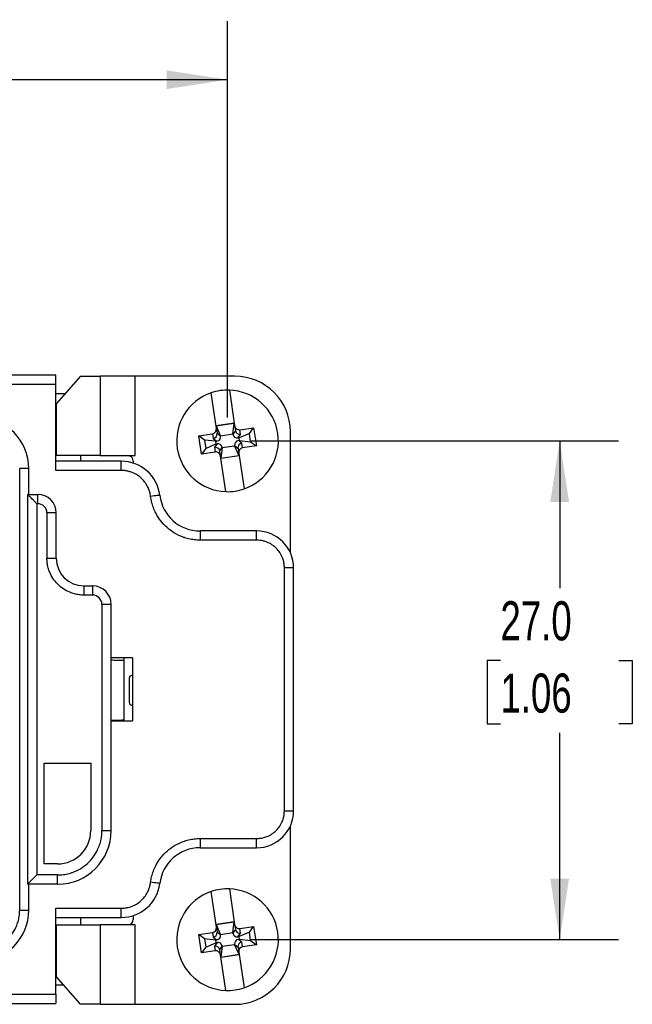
# Model space of a CAD drawing. Header units: millimetres. Extents: x 6 to 273, y 6 to 210.
# Tile 6 of 12: x 105 to 138, y 54 to 108. Entities that reach past the tile are written whole.
import ezdxf

# ---------------------------------------------------------------- set-up
doc = ezdxf.new("R2010")
doc.units = ezdxf.units.MM
doc.linetypes.add('SLD-Solid', pattern=[0])
doc.layers.add('DIMENSIONS', color=140, linetype='SLD-Solid', lineweight=25)
doc.styles.add('SLDTEXTSTYLE0', font='TXT', dxfattribs={"width": 0.7})
doc.dimstyles.new('SLDDIMSTYLE0', dxfattribs={"dimtxt": 2.158008, "dimasz": 3.302, "dimexe": 0, "dimexo": 0.0625, "dimgap": 0.539502, "dimtad": 0, "dimtih": 1, "dimtoh": 1, "dimrnd": 1e-09, "dimzin": 12, "dimdsep": 46, "dimtxsty": 'SLDTEXTSTYLE0', "dimsah": 1, "dimcen": 0.09, "dimadec": 0, "dimazin": 3, "dimtfac": 1, "dimtofl": 0, "dimtmove": 0, "dimatfit": 3, "dimfxl": 0, "dimfrac": 2, "dimtolj": 1, "dimtzin": 12, "dimarcsym": 0})
doc.dimstyles.new('SLDDIMSTYLE1', dxfattribs={"dimtxt": 2.158008, "dimasz": 3.302, "dimexe": 0, "dimexo": 0.0625, "dimgap": 0.539502, "dimtad": 0, "dimtih": 1, "dimtoh": 1, "dimrnd": 1e-09, "dimzin": 4, "dimdsep": 46, "dimtxsty": 'SLDTEXTSTYLE0', "dimsah": 1, "dimcen": 0.09, "dimadec": 0, "dimazin": 1, "dimtfac": 1, "dimtofl": 0, "dimtmove": 0, "dimatfit": 3, "dimfxl": 0, "dimfrac": 2, "dimtolj": 1, "dimtzin": 12, "dimarcsym": 0})

# ---------------------------------------------------------------- blocks, each defined once
blk = doc.blocks.new('_D')
at = {"layer": 'DIMENSIONS'}
for p, q in [((59.636, 86.238), (59.636, 107.693)), ((116.236, 86.238), (116.236, 107.693)), ((59.636, 104.518), (81.656, 104.518)), ((84.58, 104.518), (83.855, 104.518)), ((83.855, 104.518), (83.855, 101.089)), ((90.993, 104.518), (91.717, 104.518)), ((91.717, 104.518), (91.717, 101.089)), ((116.236, 104.518), (93.917, 104.518)), ((83.855, 101.089), (84.58, 101.089)), ((91.717, 101.089), (90.993, 101.089))]:
    blk.add_line(p, q, dxfattribs=at)
for points in [[(59.636, 104.518), (62.938, 104.01), (62.938, 105.026)], [(116.236, 104.518), (112.934, 105.026), (112.934, 104.01)]]:
    blk.add_solid(points, dxfattribs=at)
at = {"layer": 'DIMENSIONS', "char_height": 2.1167, "attachment_point": 1, "style": 'SLDTEXTSTYLE0'}
for s, insert in [('56.6', (84.58, 107.73)), ('2.23', (84.58, 103.817))]:
    blk.add_mtext(s, dxfattribs=dict(at, insert=insert))
blk = doc.blocks.new('_D_1')
at = {"layer": 'DIMENSIONS'}
for p, q in [((117.506, 84.968), (137.386, 84.968)), ((134.211, 84.968), (134.211, 76.988)), ((131.005, 73.075), (130.28, 73.075)), ((130.28, 73.075), (130.28, 69.646)), ((137.417, 73.075), (138.142, 73.075)), ((138.142, 73.075), (138.142, 69.646)), ((130.28, 69.646), (131.005, 69.646)), ((138.142, 69.646), (137.417, 69.646)), ((134.211, 57.968), (134.211, 69.162)), ((117.506, 57.968), (137.386, 57.968))]:
    blk.add_line(p, q, dxfattribs=at)
for points in [[(134.211, 84.968), (133.703, 81.666), (134.719, 81.666)], [(134.211, 57.968), (134.719, 61.27), (133.703, 61.27)]]:
    blk.add_solid(points, dxfattribs=at)
at = {"layer": 'DIMENSIONS', "char_height": 2.1167, "attachment_point": 1, "style": 'SLDTEXTSTYLE0'}
for s, insert in [('27.0', (131.005, 76.287)), ('1.06', (131.005, 72.374))]:
    blk.add_mtext(s, dxfattribs=dict(at, insert=insert))

msp = doc.modelspace()

# ---------------------------------------------------------------- linework, layer by layer
for p, q in [((106.936, 88.518), (68.936, 88.518)), ((106.936, 88.018), (106.936, 88.518)), ((106.936, 88.018), (68.936, 88.018)), ((106.936, 83.368), (106.936, 88.018)), ((108.275, 88.468), (106.967, 86.968)), ((108.275, 88.468), (109.333, 88.468)), ((109.333, 88.468), (109.333, 84.168)), ((111.233, 88.468), (109.333, 88.468)), ((111.233, 84.168), (111.233, 88.468)), ((116.636, 88.468), (111.233, 88.468)), ((106.936, 87.539), (107.465, 87.539)), ((115.63, 85.645), (115.345, 87.57)), ((116.334, 87.717), (116.62, 85.792)), ((106.967, 86.968), (106.967, 84.168)), ((115.61, 85.785), (116.599, 85.932)), ((116.594, 85.926), (115.616, 85.78)), ((116.526, 85.33), (116.594, 85.926)), ((116.594, 85.926), (116.599, 85.932)), ((114.679, 85.243), (115.421, 85.353)), ((115.421, 85.353), (115.459, 85.096)), ((115.61, 85.785), (115.616, 85.78)), ((115.616, 85.78), (115.855, 85.23)), ((115.63, 85.645), (115.67, 85.38)), ((115.855, 85.228), (115.672, 85.364)), ((116.526, 85.33), (115.855, 85.23)), ((116.662, 85.511), (116.526, 85.327)), ((116.526, 85.327), (116.526, 85.33)), ((116.62, 85.792), (116.659, 85.527)), ((116.8, 85.124), (116.943, 85.316)), ((117.416, 85.373), (116.866, 85.134)), ((116.905, 85.573), (117.647, 85.683)), ((116.943, 85.316), (116.905, 85.573)), ((117.416, 85.373), (117.647, 85.683)), ((117.483, 84.924), (117.416, 85.373)), ((117.647, 85.683), (117.794, 84.694)), ((119.636, 78.911), (119.636, 85.468)), ((114.826, 84.253), (114.679, 85.243)), ((114.99, 85.012), (114.679, 85.243)), ((114.99, 85.012), (115.056, 84.564)), ((115.586, 84.944), (114.99, 85.012)), ((115.056, 84.564), (115.607, 84.803)), ((115.459, 85.096), (115.652, 84.953)), ((115.672, 84.812), (115.53, 84.62)), ((115.652, 84.953), (115.586, 84.944)), ((115.586, 84.944), (115.607, 84.803)), ((115.607, 84.803), (115.672, 84.812)), ((115.855, 85.23), (115.855, 85.228)), ((116.866, 85.134), (116.8, 85.124)), ((116.821, 84.983), (116.887, 84.993)), ((117.014, 84.84), (116.821, 84.983)), ((116.887, 84.993), (116.866, 85.134)), ((116.887, 84.993), (117.483, 84.924)), ((117.052, 84.584), (117.014, 84.84)), ((117.483, 84.924), (117.794, 84.694)), ((115.056, 84.564), (114.826, 84.253)), ((115.568, 84.364), (114.826, 84.253)), ((115.53, 84.62), (115.568, 84.364)), ((115.811, 84.426), (115.947, 84.609)), ((115.853, 84.144), (115.814, 84.409)), ((115.947, 84.607), (115.879, 84.011)), ((115.947, 84.607), (116.618, 84.707)), ((115.947, 84.609), (115.947, 84.607)), ((116.618, 84.709), (116.801, 84.573)), ((116.618, 84.707), (116.618, 84.709)), ((116.857, 84.156), (116.618, 84.707)), ((116.803, 84.556), (116.842, 84.291)), ((116.842, 84.291), (117.128, 82.367)), ((117.794, 84.694), (117.052, 84.584)), ((110.484, 83.868), (106.936, 83.868)), ((109.333, 84.168), (106.967, 84.168)), ((108.286, 84.168), (108.286, 83.868)), ((109.333, 84.168), (110.836, 84.168)), ((110.484, 83.368), (110.484, 83.868)), ((110.836, 84.168), (111.233, 84.168)), ((111.136, 83.868), (111.136, 83.764)), ((116.139, 82.22), (115.853, 84.144)), ((116.863, 84.151), (115.874, 84.005)), ((115.879, 84.011), (115.874, 84.005)), ((116.857, 84.156), (115.879, 84.011)), ((116.863, 84.151), (116.857, 84.156)), ((104.986, 59.568), (104.986, 83.468)), ((105.486, 83.468), (104.986, 83.468)), ((105.486, 82.068), (105.486, 83.468)), ((110.484, 83.368), (106.936, 83.368)), ((105.411, 82.068), (105.411, 60.968)), ((105.411, 82.068), (105.961, 82.068)), ((105.911, 81.568), (105.911, 61.468)), ((105.961, 81.568), (105.911, 81.568)), ((105.961, 81.568), (105.961, 82.068)), ((106.461, 81.068), (106.461, 78.618)), ((106.961, 81.068), (106.461, 81.068)), ((106.961, 78.618), (106.961, 81.068)), ((114.751, 80.093), (114.751, 79.593)), ((117.811, 80.093), (114.751, 80.093)), ((117.811, 79.593), (117.811, 80.093)), ((117.811, 79.593), (114.751, 79.593)), ((106.461, 78.618), (106.961, 78.618)), ((119.311, 64.943), (119.311, 78.093)), ((119.811, 78.093), (119.311, 78.093)), ((119.811, 64.943), (119.811, 78.093)), ((108.461, 77.118), (108.461, 76.618)), ((108.461, 77.118), (108.936, 77.118)), ((108.936, 76.618), (108.936, 77.118)), ((108.936, 76.618), (108.461, 76.618)), ((109.436, 76.118), (109.436, 63.868)), ((109.936, 76.118), (109.436, 76.118)), ((109.936, 63.868), (109.936, 76.118)), ((111.086, 73.218), (109.936, 73.218)), ((110.636, 73.068), (110.636, 73.218)), ((110.636, 69.868), (110.636, 73.068)), ((111.086, 73.218), (111.086, 69.818)), ((110.912, 72.118), (110.912, 70.818)), ((111.086, 72.268), (111.062, 72.268)), ((111.062, 70.668), (111.086, 70.668)), ((110.636, 69.818), (110.636, 69.868)), ((109.936, 69.818), (111.086, 69.818)), ((106.311, 67.518), (108.836, 67.518)), ((106.311, 62.068), (106.311, 67.518)), ((108.836, 67.518), (108.836, 63.868)), ((119.311, 64.943), (119.811, 64.943)), ((119.636, 57.468), (119.636, 64.125)), ((109.436, 63.868), (109.936, 63.868)), ((114.751, 63.443), (117.811, 63.443)), ((114.751, 63.443), (114.751, 62.943)), ((117.811, 62.943), (117.811, 63.443)), ((114.751, 62.943), (117.811, 62.943)), ((107.036, 62.068), (106.311, 62.068)), ((105.911, 61.468), (105.411, 60.968)), ((107.036, 61.468), (105.911, 61.468)), ((107.036, 60.968), (107.036, 61.468)), ((107.036, 60.968), (105.411, 60.968)), ((105.486, 59.568), (105.486, 60.968)), ((115.63, 58.645), (115.345, 60.57)), ((116.334, 60.717), (116.62, 58.792)), ((104.986, 59.568), (105.486, 59.568)), ((106.936, 59.668), (110.484, 59.668)), ((106.936, 55.018), (106.936, 59.668)), ((106.936, 59.168), (110.484, 59.168)), ((108.286, 59.168), (108.286, 58.768)), ((110.484, 59.168), (110.484, 59.668)), ((111.136, 59.272), (111.136, 59.068)), ((106.967, 58.768), (106.967, 55.968)), ((106.967, 58.768), (109.333, 58.768)), ((110.836, 58.768), (109.333, 58.768)), ((109.333, 58.768), (109.333, 54.468)), ((111.233, 58.768), (110.836, 58.768)), ((111.233, 54.468), (111.233, 58.768)), ((115.61, 58.785), (116.599, 58.932)), ((115.61, 58.785), (115.616, 58.78)), ((116.594, 58.926), (115.616, 58.78)), ((115.616, 58.78), (115.855, 58.23)), ((115.63, 58.645), (115.67, 58.38)), ((116.526, 58.33), (116.594, 58.926)), ((116.594, 58.926), (116.599, 58.932)), ((116.62, 58.792), (116.659, 58.527)), ((116.905, 58.573), (117.647, 58.683)), ((117.416, 58.373), (117.647, 58.683)), ((117.647, 58.683), (117.794, 57.694)), ((114.679, 58.243), (115.421, 58.353)), ((114.826, 57.253), (114.679, 58.243)), ((114.99, 58.012), (114.679, 58.243)), ((115.421, 58.353), (115.459, 58.096)), ((115.855, 58.228), (115.672, 58.364)), ((116.526, 58.33), (115.855, 58.23)), ((115.855, 58.23), (115.855, 58.228)), ((116.662, 58.511), (116.526, 58.327)), ((116.526, 58.327), (116.526, 58.33)), ((116.8, 58.124), (116.943, 58.316)), ((116.866, 58.134), (116.8, 58.124)), ((117.416, 58.373), (116.866, 58.134)), ((116.887, 57.993), (116.866, 58.134)), ((116.943, 58.316), (116.905, 58.573)), ((117.483, 57.924), (117.416, 58.373)), ((115.056, 57.564), (114.826, 57.253)), ((114.99, 58.012), (115.056, 57.564)), ((115.586, 57.944), (114.99, 58.012)), ((115.056, 57.564), (115.607, 57.803)), ((115.459, 58.096), (115.652, 57.953)), ((115.672, 57.812), (115.53, 57.62)), ((115.53, 57.62), (115.568, 57.364)), ((115.652, 57.953), (115.586, 57.944)), ((115.586, 57.944), (115.607, 57.803)), ((115.607, 57.803), (115.672, 57.812)), ((115.811, 57.426), (115.947, 57.609)), ((115.947, 57.607), (115.879, 57.011)), ((115.947, 57.607), (116.618, 57.707)), ((115.947, 57.609), (115.947, 57.607)), ((116.618, 57.709), (116.801, 57.573)), ((116.618, 57.707), (116.618, 57.709)), ((116.857, 57.156), (116.618, 57.707)), ((116.821, 57.983), (116.887, 57.993)), ((117.014, 57.84), (116.821, 57.983)), ((116.887, 57.993), (117.483, 57.924)), ((117.052, 57.584), (117.014, 57.84)), ((117.794, 57.694), (117.052, 57.584)), ((117.483, 57.924), (117.794, 57.694)), ((115.568, 57.364), (114.826, 57.253)), ((115.853, 57.144), (115.814, 57.409)), ((116.139, 55.22), (115.853, 57.144)), ((116.863, 57.151), (115.874, 57.005)), ((116.857, 57.156), (115.879, 57.011)), ((116.803, 57.556), (116.842, 57.291)), ((116.842, 57.291), (117.128, 55.367)), ((116.863, 57.151), (116.857, 57.156)), ((115.879, 57.011), (115.874, 57.005)), ((108.275, 54.468), (106.967, 55.968)), ((107.377, 55.498), (106.936, 55.498)), ((68.936, 55.018), (106.936, 55.018)), ((106.936, 55.018), (106.936, 54.518)), ((68.936, 54.518), (106.936, 54.518)), ((109.333, 54.468), (108.275, 54.468)), ((109.333, 54.468), (111.233, 54.468)), ((111.233, 54.468), (116.636, 54.468))]:
    msp.add_line(p, q)
at = {"flags": 128}
for points in [[(112.568, 82.025), (112.558, 82.023), (112.53, 82.02), (112.484, 82.014), (112.423, 82.007), (112.347, 81.998), (112.262, 81.987), (112.168, 81.976), (112.072, 81.964)], [(112.568, 61.012), (112.558, 61.013), (112.53, 61.017), (112.484, 61.022), (112.423, 61.03), (112.347, 61.039), (112.262, 61.05), (112.168, 61.061), (112.072, 61.073)]]:
    msp.add_lwpolyline(points, dxfattribs=at)
for centre, radius, start, end in [((116.636, 85.468), 3, 0, 90), ((116.236, 84.968), 2.75, 108.9206, 267.9692), ((116.236, 84.968), 2.75, 87.9692, 108.9206), ((116.236, 84.968), 2.75, 288.9206, 87.9692), ((102.736, 83.468), 2.75, 360, 90), ((110.484, 81.768), 2.1, 7.0129, 90), ((110.836, 83.868), 0.3, 0, 90), ((116.236, 84.968), 2.75, 267.9692, 288.9206), ((105.961, 81.068), 1, 0, 90), ((105.961, 81.068), 0.5, 360, 90), ((114.751, 82.293), 2.2, 187.0129, 270), ((117.811, 78.093), 2, 0, 90), ((108.461, 78.618), 1.5, 180, 270), ((108.936, 76.118), 1, 0, 90), ((108.936, 76.118), 0.5, 0, 90), ((111.062, 72.118), 0.15, 90, 180), ((111.062, 70.818), 0.15, 180, 270), ((117.811, 64.943), 2, 270, 0), ((107.036, 63.868), 1.8, 270, 0), ((107.036, 63.868), 2.9, 270, 0), ((114.751, 60.743), 2.2, 90, 172.9871), ((110.484, 61.268), 2.1, 270, 352.9871), ((116.236, 57.968), 2.75, 108.9206, 267.9692), ((116.236, 57.968), 2.75, 87.9692, 108.9206), ((116.236, 57.968), 2.75, 288.9206, 87.9692), ((102.736, 59.568), 2.75, 270, 0), ((110.836, 59.068), 0.3, 270, 0), ((116.636, 57.468), 3, 270, 0), ((116.236, 57.968), 2.75, 267.9692, 288.9206)]:
    msp.add_arc(centre, radius, start, end)
for centre, major_axis, ratio, start_param, end_param in [((115.383, 85.609), (0.038, -0.256), 0.965926, 0, 1.570796), ((115.424, 85.335), (0.216, 0.129), 0.95292, 4.336449, 5.840208), ((115.386, 85.591), (-0.259, 0.316), 0.38768, 3.649239, 3.716276), ((116.78, 85.383), (0.159, 0.215), 0.935113, 2.389713, 3.893472), ((116.867, 85.829), (-0.038, 0.256), 0.965926, 1.570796, 3.141593), ((116.869, 85.811), (0.156, 0.378), 0.38768, 2.566909, 2.633947), ((116.907, 85.555), (0.244, -0.061), 0.95292, 3.58457, 5.088329), ((115.596, 85.207), (-0.215, 0.159), 0.935113, 2.389713, 3.893472), ((115.693, 84.554), (-0.159, -0.215), 0.935113, 2.389713, 3.893472), ((116.876, 84.73), (0.215, -0.159), 0.935113, 2.389713, 3.893472), ((117.049, 84.602), (0.216, 0.129), 0.95292, 1.194857, 2.698615), ((115.565, 84.381), (0.244, -0.061), 0.95292, 0.442977, 1.946736), ((115.606, 84.108), (0.038, -0.256), 0.965926, 1.570796, 3.141593), ((115.603, 84.125), (0.156, 0.378), 0.38768, 5.708502, 5.775539), ((117.087, 84.346), (-0.259, 0.316), 0.38768, 0.507646, 0.574684), ((117.09, 84.328), (-0.038, 0.256), 0.965926, 0, 1.570796), ((115.383, 58.609), (0.038, -0.256), 0.965926, 0, 1.570796), ((116.867, 58.829), (-0.038, 0.256), 0.965926, 1.570796, 3.141593), ((115.424, 58.335), (0.216, 0.129), 0.95292, 4.336449, 5.840208), ((115.596, 58.207), (-0.215, 0.159), 0.935113, 2.389713, 3.893472), ((115.386, 58.591), (-0.259, 0.316), 0.38768, 3.649239, 3.716276), ((116.78, 58.383), (0.159, 0.215), 0.935113, 2.389713, 3.893472), ((116.869, 58.811), (0.156, 0.378), 0.38768, 2.566909, 2.633947), ((116.907, 58.555), (0.244, -0.061), 0.95292, 3.58457, 5.088329), ((115.565, 57.381), (0.244, -0.061), 0.95292, 0.442977, 1.946736), ((115.693, 57.554), (-0.159, -0.215), 0.935113, 2.389713, 3.893472), ((116.876, 57.73), (0.215, -0.159), 0.935113, 2.389713, 3.893472), ((117.049, 57.602), (0.216, 0.129), 0.95292, 1.194857, 2.698615), ((117.087, 57.346), (-0.259, 0.316), 0.38768, 0.507646, 0.574684), ((117.09, 57.328), (-0.038, 0.256), 0.965926, 0, 1.570796), ((115.606, 57.108), (0.038, -0.256), 0.965926, 1.570796, 3.141593), ((115.603, 57.125), (0.156, 0.378), 0.38768, 5.708502, 5.775539)]:
    msp.add_ellipse(centre, major_axis=major_axis, ratio=ratio, start_param=start_param, end_param=end_param)
for points, knots in [([(112.072, 81.964), (112.066, 82.001), (112.056, 82.075), (112.03, 82.184), (111.998, 82.29), (111.957, 82.395), (111.883, 82.553), (111.756, 82.755), (111.55, 82.973), (111.307, 83.151), (111.069, 83.264), (110.854, 83.328), (110.67, 83.362), (110.546, 83.366), (110.484, 83.368)], [0, 0, 0, 0, 0.048544, 0.096748, 0.14485, 0.19309, 0.241704, 0.37076, 0.500042, 0.629098, 0.758379, 0.839056, 0.919226, 1, 1, 1, 1]), ([(105.911, 81.568), (105.89, 81.59), (105.849, 81.631), (105.793, 81.686), (105.747, 81.733), (105.689, 81.791), (105.621, 81.859), (105.546, 81.933), (105.487, 81.992), (105.444, 82.036), (105.416, 82.063), (105.413, 82.067), (105.411, 82.068)], [0, 0, 0, 0, 0.096935, 0.180453, 0.250555, 0.30725, 0.450234, 0.573906, 0.693875, 0.803365, 0.90451, 1, 1, 1, 1]), ([(114.751, 79.593), (114.699, 79.594), (114.593, 79.596), (114.437, 79.61), (114.281, 79.633), (114.128, 79.664), (113.975, 79.705), (113.716, 79.792), (113.362, 79.959), (112.952, 80.259), (112.604, 80.629), (112.367, 81.004), (112.215, 81.351), (112.12, 81.652), (112.088, 81.86), (112.072, 81.964)], [0, 0, 0, 0, 0.040498, 0.080728, 0.120826, 0.160931, 0.201182, 0.241717, 0.370817, 0.50005, 0.62915, 0.758384, 0.839079, 0.919247, 1, 1, 1, 1]), ([(119.311, 78.093), (119.311, 78.131), (119.309, 78.207), (119.296, 78.319), (119.275, 78.43), (119.245, 78.539), (119.186, 78.706), (119.074, 78.923), (118.879, 79.161), (118.641, 79.356), (118.402, 79.479), (118.186, 79.55), (118, 79.587), (117.874, 79.591), (117.811, 79.593)], [0, 0, 0, 0, 0.048276, 0.096156, 0.143917, 0.191836, 0.240185, 0.370002, 0.500048, 0.629865, 0.759911, 0.840103, 0.919704, 1, 1, 1, 1]), ([(108.461, 76.618), (108.418, 76.619), (108.33, 76.621), (108.2, 76.634), (108.071, 76.655), (107.944, 76.685), (107.819, 76.723), (107.615, 76.8), (107.343, 76.944), (107.039, 77.195), (106.787, 77.499), (106.622, 77.81), (106.524, 78.099), (106.471, 78.356), (106.465, 78.531), (106.461, 78.618)], [0, 0, 0, 0, 0.041954, 0.083566, 0.125017, 0.166488, 0.208159, 0.250209, 0.374961, 0.500063, 0.624816, 0.749917, 0.833444, 0.916319, 1, 1, 1, 1]), ([(110.636, 73.068), (110.616, 73.071), (110.576, 73.076), (110.308, 73.084), (110.048, 73.088), (109.936, 73.09)], [0, 0, 0, 0, 0.362721, 0.725443, 1, 1, 1, 1]), ([(109.936, 69.846), (110.048, 69.848), (110.308, 69.853), (110.576, 69.86), (110.616, 69.866), (110.636, 69.868)], [0, 0, 0, 0, 0.274557, 0.637279, 1, 1, 1, 1]), ([(117.811, 63.443), (117.849, 63.444), (117.925, 63.446), (118.037, 63.459), (118.148, 63.48), (118.257, 63.509), (118.424, 63.569), (118.641, 63.68), (118.879, 63.875), (119.074, 64.114), (119.198, 64.352), (119.268, 64.569), (119.305, 64.755), (119.309, 64.88), (119.311, 64.943)], [0, 0, 0, 0, 0.048276, 0.096156, 0.143917, 0.191836, 0.240185, 0.370002, 0.500048, 0.629865, 0.759911, 0.840103, 0.919704, 1, 1, 1, 1]), ([(107.036, 61.468), (107.089, 61.469), (107.194, 61.471), (107.35, 61.487), (107.505, 61.512), (107.657, 61.548), (107.808, 61.594), (108.053, 61.686), (108.379, 61.859), (108.744, 62.16), (109.045, 62.526), (109.243, 62.898), (109.361, 63.245), (109.425, 63.554), (109.433, 63.763), (109.436, 63.868)], [0, 0, 0, 0, 0.041962, 0.08358, 0.125032, 0.166501, 0.208167, 0.250209, 0.374991, 0.500064, 0.624845, 0.749918, 0.833457, 0.916333, 1, 1, 1, 1]), ([(112.072, 61.073), (112.079, 61.125), (112.093, 61.229), (112.127, 61.383), (112.168, 61.535), (112.218, 61.683), (112.278, 61.829), (112.395, 62.076), (112.604, 62.408), (112.952, 62.777), (113.362, 63.077), (113.763, 63.267), (114.126, 63.376), (114.436, 63.433), (114.646, 63.44), (114.751, 63.443)], [0, 0, 0, 0, 0.040498, 0.080728, 0.120826, 0.160931, 0.201182, 0.241717, 0.370817, 0.50005, 0.62915, 0.758384, 0.839079, 0.919247, 1, 1, 1, 1]), ([(110.484, 59.668), (110.521, 59.669), (110.596, 59.67), (110.707, 59.683), (110.817, 59.702), (110.926, 59.729), (111.091, 59.783), (111.307, 59.885), (111.55, 60.063), (111.756, 60.282), (111.897, 60.504), (111.987, 60.71), (112.043, 60.888), (112.062, 61.011), (112.072, 61.073)], [0, 0, 0, 0, 0.048544, 0.096748, 0.14485, 0.19309, 0.241704, 0.37076, 0.500042, 0.629098, 0.758379, 0.839056, 0.919226, 1, 1, 1, 1]), ([(102.736, 57.318), (102.784, 57.319), (102.878, 57.321), (103.019, 57.334), (103.158, 57.356), (103.296, 57.387), (103.432, 57.427), (103.664, 57.511), (103.981, 57.674), (104.338, 57.966), (104.631, 58.324), (104.816, 58.682), (104.921, 59.007), (104.976, 59.285), (104.983, 59.474), (104.986, 59.568)], [0, 0, 0, 0, 0.040278, 0.080245, 0.120061, 0.159885, 0.199879, 0.2402, 0.370052, 0.500058, 0.62991, 0.759916, 0.840123, 0.919724, 1, 1, 1, 1])]:
    msp.add_open_spline(points, degree=3, knots=knots)

# ---------------------------------------------------------------- dimensions: what is measured, and where the dimension line sits
at = {"layer": 'DIMENSIONS'}
dim = msp.add_linear_dim(base=(116.236, 104.518), p1=(59.636, 84.968), p2=(116.236, 84.968), dimstyle='SLDDIMSTYLE0', dxfattribs=at)
dim.commit()
dim.dimension.update_dxf_attribs({"geometry": '_D', "text_midpoint": (87.786, 104.518), "dimtype": 160})
dim = msp.add_linear_dim(base=(134.211, 57.968), p1=(116.236, 84.968), p2=(116.236, 57.968), angle=90, dimstyle='SLDDIMSTYLE1', dxfattribs=at)
dim.commit()
dim.dimension.update_dxf_attribs({"geometry": '_D_1', "text_midpoint": (134.211, 73.075), "dimtype": 160})

doc.saveas('drawing.dxf')
